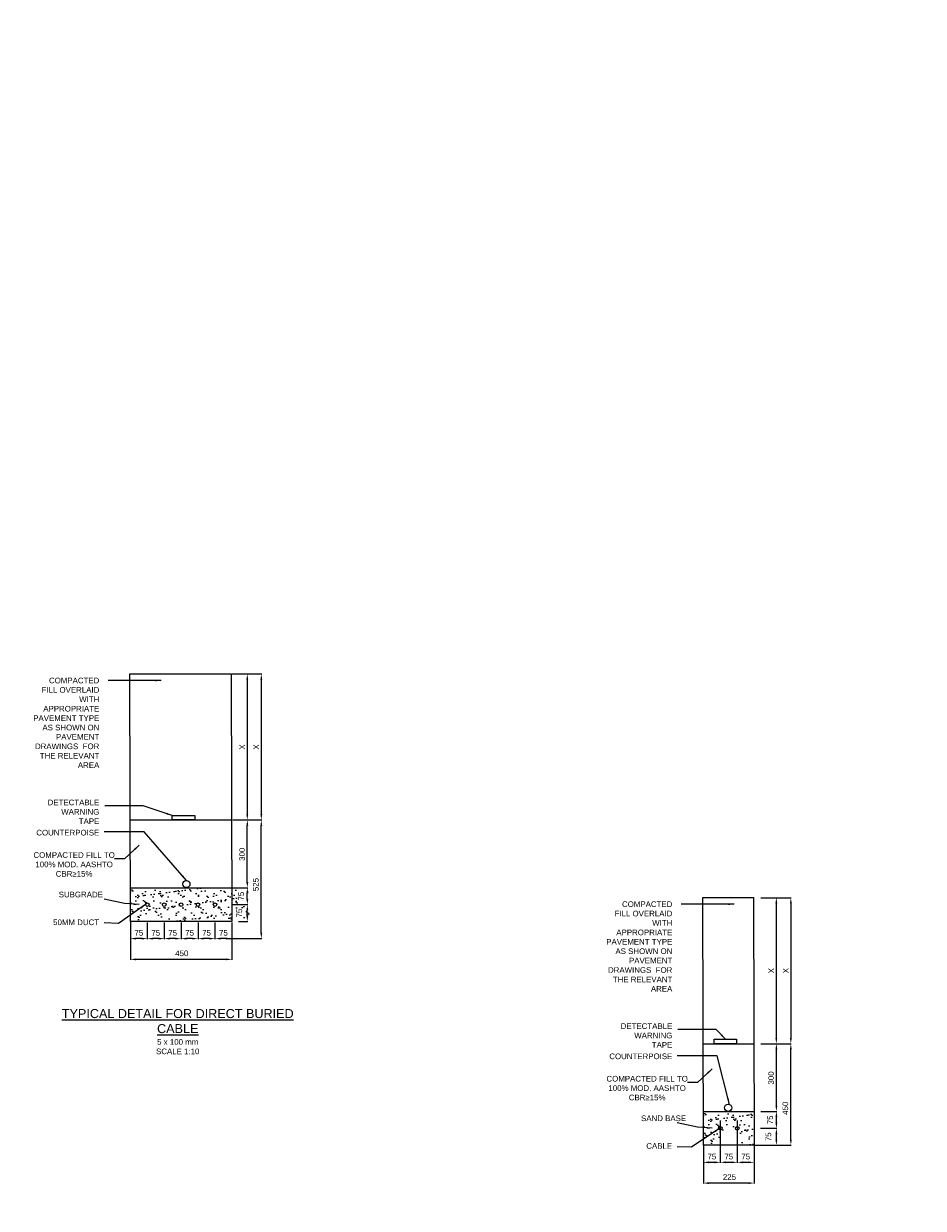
# Model space of a CAD drawing. Header units: metres. Extents: x -4024927 to 10167049, y -539908 to 13839353.
# Tile 45 of 211: x 1380750 to 1384738, y -171776 to -166527. Entities that reach past the tile are written whole.
import ezdxf

# ---------------------------------------------------------------- set-up
doc = ezdxf.new("R2010")
doc.units = ezdxf.units.M
doc.linetypes.add('CONTIUOUS', pattern=[0])
for name, color, linetype in [('B-3-E-AF09$0$e-anno-daro', 40, 'Continuous'), ('B-3-E-AF09$0$E-ANNO-T080', 2, 'Continuous'), ('B-3-E-AF09$0$e-anno-t175', 214, 'Continuous'), ('B-3-E-AF09$0$E-DETL-DIM', 1, 'Continuous'), ('B-3-E-AF09$0$E-DETL-PATT', 10, 'Continuous'), ('B-3-E-AF09$0$EL2', 2, 'Continuous'), ('B-3-E-AF09$0$EL4', 4, 'Continuous'), ('B-3-E-AF09$0$EL7', 7, 'Continuous'), ('EL-AGLI-EQUP-PAPI-N-RefEdit0', 1, 'CONTIUOUS')]:
    doc.layers.add(name, color=color, linetype=linetype)
doc.styles.add('Arial', font='arial.ttf')
doc.styles.add('B-3-E-AF09$0$E175', font='verdana.ttf', dxfattribs={"height": 400.001})
doc.styles.add('B-3-E-AF09$0$L100', font='arial.ttf')
doc.dimstyles.new('B-3-E-AF09$0$E-DETAIL', dxfattribs={"dimtxt": 200, "dimasz": 175, "dimexe": 0.18, "dimexo": 0.5, "dimgap": 50, "dimtad": 1, "dimdec": 0, "dimlfac": 0.1, "dimzin": 0, "dimdsep": 46, "dimtxsty": 'B-3-E-AF09$0$L100', "dimcen": 0, "dimadec": 0, "dimazin": 0, "dimtfac": 1, "dimtdec": 0, "dimtofl": 0, "dimtmove": 2, "dimatfit": 3, "dimfxl": 1, "dimtolj": 1, "dimtzin": 0, "dimarcsym": 0})

# ---------------------------------------------------------------- blocks, each defined once
blk = doc.blocks.new('*D1380')
at = {"layer": 'B-3-E-AF09$0$E-DETL-DIM', "color": 2, "linetype": 'Continuous', "lineweight": -2, "transparency": 16777216}
for p, q in [((1384017.7, -171046.7), (1384088.3, -171046.7)), ((1384086.5, -171321.7), (1384086.5, -171071.7)), ((1384017.7, -171346.7), (1384088.3, -171346.7))]:
    blk.add_line(p, q, dxfattribs=at)
at = {"layer": 'B-3-E-AF09$0$E-DETL-DIM', "color": 2, "linetype": 'Continuous', "transparency": 16777216}
for points in [[(1384082.4, -171071.7), (1384090.7, -171071.7), (1384086.5, -171046.7)], [(1384082.4, -171321.7), (1384090.7, -171321.7), (1384086.5, -171346.7)]]:
    blk.add_solid(points, dxfattribs=at)
at = {"layer": 'Defpoints', "color": 0, "linetype": 'Continuous', "transparency": 16777216}
for p in [(1384012.7, -171046.7, 132.2), (1384086.5, -171046.7), (1384012.7, -171346.7, 132.2)]:
    blk.add_point(p, dxfattribs=at)
at = {"layer": 'B-3-E-AF09$0$E-DETL-DIM', "color": 2, "linetype": 'Continuous', "transparency": 16777216, "insert": (1384063.2, -171198.7), "char_height": 25, "attachment_point": 5, "rotation": 90, "style": 'Arial'}
blk.add_mtext('\\A1;300', dxfattribs=at)
blk = doc.blocks.new('*D1381')
at = {"layer": 'B-3-E-AF09$0$E-DETL-DIM', "color": 2, "linetype": 'Continuous', "lineweight": -2, "transparency": 16777216}
for p, q in [((1383838, -171387.5), (1383838, -171574.3)), ((1383763, -171496.7), (1383763, -171574.3)), ((1383813, -171572.5), (1383788, -171572.5))]:
    blk.add_line(p, q, dxfattribs=at)
at = {"layer": 'B-3-E-AF09$0$E-DETL-DIM', "color": 2, "linetype": 'Continuous', "transparency": 16777216}
for points in [[(1383788, -171568.3), (1383788, -171576.6), (1383763, -171572.5)], [(1383813, -171568.3), (1383813, -171576.6), (1383838, -171572.5)]]:
    blk.add_solid(points, dxfattribs=at)
at = {"layer": 'Defpoints', "color": 0, "linetype": 'Continuous', "transparency": 16777216}
for p in [(1383838, -171382.5), (1383763, -171491.7, 132.2), (1383763, -171572.5)]:
    blk.add_point(p, dxfattribs=at)
at = {"layer": 'B-3-E-AF09$0$E-DETL-DIM', "color": 2, "linetype": 'Continuous', "transparency": 16777216, "insert": (1383800.5, -171547.2), "char_height": 25, "attachment_point": 5, "style": 'Arial'}
blk.add_mtext('\\A1;75', dxfattribs=at)
blk = doc.blocks.new('*D1382')
at = {"layer": 'B-3-E-AF09$0$E-DETL-DIM', "color": 2, "linetype": 'Continuous', "lineweight": -2, "transparency": 16777216}
for p, q in [((1384017.7, -171346.7), (1384088.3, -171346.7)), ((1384086.5, -171396.7), (1384086.5, -171371.7)), ((1384016.8, -171421.7), (1384088.3, -171421.7))]:
    blk.add_line(p, q, dxfattribs=at)
at = {"layer": 'B-3-E-AF09$0$E-DETL-DIM', "color": 2, "linetype": 'Continuous', "transparency": 16777216}
for points in [[(1384082.4, -171371.7), (1384090.7, -171371.7), (1384086.5, -171346.7)], [(1384082.4, -171396.7), (1384090.7, -171396.7), (1384086.5, -171421.7)]]:
    blk.add_solid(points, dxfattribs=at)
at = {"layer": 'Defpoints', "color": 0, "linetype": 'Continuous', "transparency": 16777216}
for p in [(1384012.7, -171346.7), (1384086.5, -171346.7), (1384011.8, -171421.7)]:
    blk.add_point(p, dxfattribs=at)
at = {"layer": 'B-3-E-AF09$0$E-DETL-DIM', "color": 2, "linetype": 'Continuous', "transparency": 16777216, "insert": (1384059.2, -171384.2), "char_height": 25, "attachment_point": 5, "rotation": 90, "style": 'Arial'}
blk.add_mtext('\\A1;75', dxfattribs=at)
blk = doc.blocks.new('*D1383')
at = {"layer": 'B-3-E-AF09$0$E-DETL-DIM', "color": 2, "linetype": 'Continuous', "lineweight": -2, "transparency": 16777216}
for p, q in [((1384088.7, -170399.7), (1384152.5, -170399.7)), ((1384150.7, -170424.7), (1384150.7, -171021.7)), ((1384081.7, -171046.7), (1384152.5, -171046.7))]:
    blk.add_line(p, q, dxfattribs=at)
at = {"layer": 'B-3-E-AF09$0$E-DETL-DIM', "color": 2, "linetype": 'Continuous', "transparency": 16777216}
for points in [[(1384146.6, -170424.7), (1384154.9, -170424.7), (1384150.7, -170399.7)], [(1384146.6, -171021.7), (1384154.9, -171021.7), (1384150.7, -171046.7)]]:
    blk.add_solid(points, dxfattribs=at)
at = {"layer": 'Defpoints', "color": 0, "linetype": 'Continuous', "transparency": 16777216}
for p in [(1384083.7, -170399.7), (1384076.7, -171046.7), (1384150.7, -171046.7)]:
    blk.add_point(p, dxfattribs=at)
at = {"layer": 'B-3-E-AF09$0$E-DETL-DIM', "color": 2, "linetype": 'Continuous', "transparency": 16777216, "insert": (1384128.2, -170723.2), "char_height": 25, "attachment_point": 5, "rotation": 90, "style": 'Arial'}
blk.add_mtext('\\A1;X', dxfattribs=at)
blk = doc.blocks.new('*D1384')
at = {"layer": 'B-3-E-AF09$0$E-DETL-DIM', "color": 2, "linetype": 'Continuous', "lineweight": -2, "transparency": 16777216}
for p, q in [((1384017.7, -170399.7), (1384088.1, -170399.7)), ((1384086.3, -170424.7), (1384086.3, -171021.7)), ((1384017.7, -171046.7), (1384088.1, -171046.7))]:
    blk.add_line(p, q, dxfattribs=at)
at = {"layer": 'B-3-E-AF09$0$E-DETL-DIM', "color": 2, "linetype": 'Continuous', "transparency": 16777216}
for points in [[(1384082.1, -170424.7), (1384090.4, -170424.7), (1384086.3, -170399.7)], [(1384082.1, -171021.7), (1384090.4, -171021.7), (1384086.3, -171046.7)]]:
    blk.add_solid(points, dxfattribs=at)
at = {"layer": 'Defpoints', "color": 0, "linetype": 'Continuous', "transparency": 16777216}
for p in [(1384012.7, -170399.7, 97.2), (1384012.7, -171046.7), (1384086.3, -171046.7)]:
    blk.add_point(p, dxfattribs=at)
at = {"layer": 'B-3-E-AF09$0$E-DETL-DIM', "color": 2, "linetype": 'Continuous', "transparency": 16777216, "insert": (1384063.8, -170723.2), "char_height": 25, "attachment_point": 5, "rotation": 90, "style": 'Arial'}
blk.add_mtext('\\A1;X', dxfattribs=at)
blk = doc.blocks.new('*D1385')
at = {"layer": 'B-3-E-AF09$0$E-DETL-DIM', "color": 2, "linetype": 'Continuous', "lineweight": -2, "transparency": 16777216}
for p, q in [((1384017.7, -171046.7), (1384152.5, -171046.7)), ((1384150.7, -171471.7), (1384150.7, -171071.7)), ((1383995.5, -171496.7), (1384152.5, -171496.7))]:
    blk.add_line(p, q, dxfattribs=at)
at = {"layer": 'B-3-E-AF09$0$E-DETL-DIM', "color": 2, "linetype": 'Continuous', "transparency": 16777216}
for points in [[(1384146.6, -171071.7), (1384154.9, -171071.7), (1384150.7, -171046.7)], [(1384146.6, -171471.7), (1384154.9, -171471.7), (1384150.7, -171496.7)]]:
    blk.add_solid(points, dxfattribs=at)
at = {"layer": 'Defpoints', "color": 0, "linetype": 'Continuous', "transparency": 16777216}
for p in [(1384012.7, -171046.7), (1384150.7, -171046.7), (1383990.5, -171496.7)]:
    blk.add_point(p, dxfattribs=at)
at = {"layer": 'B-3-E-AF09$0$E-DETL-DIM', "color": 2, "linetype": 'Continuous', "transparency": 16777216, "insert": (1384126.4, -171332.9), "char_height": 25, "attachment_point": 5, "rotation": 90, "style": 'Arial'}
blk.add_mtext('\\A1;450', dxfattribs=at)
blk = doc.blocks.new('*D1386')
at = {"layer": 'B-3-E-AF09$0$E-DETL-DIM', "color": 2, "linetype": 'Continuous', "lineweight": -2, "transparency": 16777216}
for p, q in [((1383763, -171496.7), (1383763, -171666.3)), ((1383988, -171496.7), (1383988, -171666.3)), ((1383963, -171664.5), (1383788, -171664.5))]:
    blk.add_line(p, q, dxfattribs=at)
at = {"layer": 'B-3-E-AF09$0$E-DETL-DIM', "color": 2, "linetype": 'Continuous', "transparency": 16777216}
for points in [[(1383788, -171660.3), (1383788, -171668.7), (1383763, -171664.5)], [(1383963, -171660.3), (1383963, -171668.7), (1383988, -171664.5)]]:
    blk.add_solid(points, dxfattribs=at)
at = {"layer": 'Defpoints', "color": 0, "linetype": 'Continuous', "transparency": 16777216}
for p in [(1383763, -171491.7, 264.4), (1383988, -171491.7, 132.2), (1383763, -171664.5)]:
    blk.add_point(p, dxfattribs=at)
at = {"layer": 'B-3-E-AF09$0$E-DETL-DIM', "color": 2, "linetype": 'Continuous', "transparency": 16777216, "insert": (1383878.4, -171637.8), "char_height": 25, "attachment_point": 5, "style": 'Arial'}
blk.add_mtext('\\A1;225', dxfattribs=at)
blk = doc.blocks.new('*D1387')
at = {"layer": 'B-3-E-AF09$0$E-DETL-DIM', "color": 2, "linetype": 'Continuous', "lineweight": -2, "transparency": 16777216}
for p, q in [((1383913, -171387.5), (1383913, -171574.3)), ((1383838, -171496.7), (1383838, -171574.3)), ((1383888, -171572.5), (1383863, -171572.5))]:
    blk.add_line(p, q, dxfattribs=at)
at = {"layer": 'B-3-E-AF09$0$E-DETL-DIM', "color": 2, "linetype": 'Continuous', "transparency": 16777216}
for points in [[(1383863, -171568.3), (1383863, -171576.6), (1383838, -171572.5)], [(1383888, -171568.3), (1383888, -171576.6), (1383913, -171572.5)]]:
    blk.add_solid(points, dxfattribs=at)
at = {"layer": 'Defpoints', "color": 0, "linetype": 'Continuous', "transparency": 16777216}
for p in [(1383913, -171382.5), (1383838, -171491.7, 132.2), (1383838, -171572.5)]:
    blk.add_point(p, dxfattribs=at)
at = {"layer": 'B-3-E-AF09$0$E-DETL-DIM', "color": 2, "linetype": 'Continuous', "transparency": 16777216, "insert": (1383875.5, -171547.2), "char_height": 25, "attachment_point": 5, "style": 'Arial'}
blk.add_mtext('\\A1;75', dxfattribs=at)
blk = doc.blocks.new('*D1388')
at = {"layer": 'B-3-E-AF09$0$E-DETL-DIM', "color": 2, "linetype": 'Continuous', "lineweight": -2, "transparency": 16777216}
for p, q in [((1383913, -171496.7), (1383913, -171574.3)), ((1383988, -171496.7), (1383988, -171574.3)), ((1383963, -171572.5), (1383938, -171572.5))]:
    blk.add_line(p, q, dxfattribs=at)
at = {"layer": 'B-3-E-AF09$0$E-DETL-DIM', "color": 2, "linetype": 'Continuous', "transparency": 16777216}
for points in [[(1383938, -171568.3), (1383938, -171576.6), (1383913, -171572.5)], [(1383963, -171568.3), (1383963, -171576.6), (1383988, -171572.5)]]:
    blk.add_solid(points, dxfattribs=at)
at = {"layer": 'Defpoints', "color": 0, "linetype": 'Continuous', "transparency": 16777216}
for p in [(1383913, -171491.7, 132.2), (1383988, -171491.7), (1383913, -171572.5)]:
    blk.add_point(p, dxfattribs=at)
at = {"layer": 'B-3-E-AF09$0$E-DETL-DIM', "color": 2, "linetype": 'Continuous', "transparency": 16777216, "insert": (1383950.5, -171547.2), "char_height": 25, "attachment_point": 5, "style": 'Arial'}
blk.add_mtext('\\A1;75', dxfattribs=at)
blk = doc.blocks.new('*D1389')
at = {"layer": 'B-3-E-AF09$0$E-DETL-DIM', "color": 2, "linetype": 'Continuous', "lineweight": -2, "transparency": 16777216}
for p, q in [((1384017.7, -171346.7), (1384088.3, -171346.7)), ((1384086.5, -171396.7), (1384086.5, -171371.7)), ((1384016.8, -171421.7), (1384088.3, -171421.7))]:
    blk.add_line(p, q, dxfattribs=at)
at = {"layer": 'B-3-E-AF09$0$E-DETL-DIM', "color": 2, "linetype": 'Continuous', "transparency": 16777216}
for points in [[(1384082.4, -171371.7), (1384090.7, -171371.7), (1384086.5, -171346.7)], [(1384082.4, -171396.7), (1384090.7, -171396.7), (1384086.5, -171421.7)]]:
    blk.add_solid(points, dxfattribs=at)
at = {"layer": 'Defpoints', "color": 0, "linetype": 'Continuous', "transparency": 16777216}
for p in [(1384012.7, -171346.7), (1384086.5, -171346.7), (1384011.8, -171421.7)]:
    blk.add_point(p, dxfattribs=at)
at = {"layer": 'B-3-E-AF09$0$E-DETL-DIM', "color": 2, "linetype": 'Continuous', "transparency": 16777216, "insert": (1384059.2, -171384.2), "char_height": 25, "attachment_point": 5, "rotation": 90, "style": 'Arial'}
blk.add_mtext('\\A1;75', dxfattribs=at)
blk = doc.blocks.new('*D1390')
at = {"layer": 'B-3-E-AF09$0$E-DETL-DIM', "color": 2, "linetype": 'Continuous', "lineweight": -2, "transparency": 16777216}
for p, q in [((1384018.6, -171421.7), (1384088.3, -171421.7)), ((1384086.5, -171471.7), (1384086.5, -171446.7)), ((1383990.5, -171496.7), (1384088.3, -171496.7))]:
    blk.add_line(p, q, dxfattribs=at)
at = {"layer": 'B-3-E-AF09$0$E-DETL-DIM', "color": 2, "linetype": 'Continuous', "transparency": 16777216}
for points in [[(1384082.4, -171446.7), (1384090.7, -171446.7), (1384086.5, -171421.7)], [(1384082.4, -171471.7), (1384090.7, -171471.7), (1384086.5, -171496.7)]]:
    blk.add_solid(points, dxfattribs=at)
at = {"layer": 'Defpoints', "color": 0, "linetype": 'Continuous', "transparency": 16777216}
for p in [(1384013.6, -171421.7), (1384086.5, -171421.7), (1383985.5, -171496.7, 132.2)]:
    blk.add_point(p, dxfattribs=at)
at = {"layer": 'B-3-E-AF09$0$E-DETL-DIM', "color": 2, "linetype": 'Continuous', "transparency": 16777216, "insert": (1384051.2, -171459.2), "char_height": 25, "attachment_point": 5, "rotation": 90, "style": 'Arial'}
blk.add_mtext('\\A1;75', dxfattribs=at)
blk = doc.blocks.new('*D1430')
at = {"layer": 'B-3-E-AF09$0$E-DETL-DIM', "color": 2, "linetype": 'Continuous', "lineweight": -2, "transparency": 16777216}
for p, q in [((1381676.6, -170055.5), (1381742.9, -170055.5)), ((1381741.1, -170330.5), (1381741.1, -170080.5)), ((1381677.3, -170355.5), (1381742.9, -170355.5))]:
    blk.add_line(p, q, dxfattribs=at)
at = {"layer": 'B-3-E-AF09$0$E-DETL-DIM', "color": 2, "linetype": 'Continuous', "transparency": 16777216}
for points in [[(1381736.9, -170080.5), (1381745.3, -170080.5), (1381741.1, -170055.5)], [(1381736.9, -170330.5), (1381745.3, -170330.5), (1381741.1, -170355.5)]]:
    blk.add_solid(points, dxfattribs=at)
at = {"layer": 'Defpoints', "color": 0, "linetype": 'Continuous', "transparency": 16777216}
for p in [(1381671.6, -170055.5), (1381741.1, -170055.5), (1381672.3, -170355.5)]:
    blk.add_point(p, dxfattribs=at)
at = {"layer": 'B-3-E-AF09$0$E-DETL-DIM', "color": 2, "linetype": 'Continuous', "transparency": 16777216, "insert": (1381717.8, -170207.5), "char_height": 25, "attachment_point": 5, "rotation": 90, "style": 'Arial'}
blk.add_mtext('\\A1;300', dxfattribs=at)
blk = doc.blocks.new('*D1431')
at = {"layer": 'B-3-E-AF09$0$E-DETL-DIM', "color": 2, "linetype": 'Continuous', "lineweight": -2, "transparency": 16777216}
for p, q in [((1381222.6, -170510.3), (1381222.6, -170582.9)), ((1381297.6, -170510.3), (1381297.6, -170582.9)), ((1381272.6, -170581.1), (1381247.6, -170581.1))]:
    blk.add_line(p, q, dxfattribs=at)
at = {"layer": 'B-3-E-AF09$0$E-DETL-DIM', "color": 2, "linetype": 'Continuous', "transparency": 16777216}
for points in [[(1381247.6, -170576.9), (1381247.6, -170585.3), (1381222.6, -170581.1)], [(1381272.6, -170576.9), (1381272.6, -170585.3), (1381297.6, -170581.1)]]:
    blk.add_solid(points, dxfattribs=at)
at = {"layer": 'Defpoints', "color": 0, "linetype": 'Continuous', "transparency": 16777216}
for p in [(1381222.6, -170505.3), (1381297.6, -170505.3, -132.2), (1381222.6, -170581.1)]:
    blk.add_point(p, dxfattribs=at)
at = {"layer": 'B-3-E-AF09$0$E-DETL-DIM', "color": 2, "linetype": 'Continuous', "transparency": 16777216, "insert": (1381260.2, -170555.8), "char_height": 25, "attachment_point": 5, "style": 'Arial'}
blk.add_mtext('\\A1;75', dxfattribs=at)
blk = doc.blocks.new('*D1432')
at = {"layer": 'B-3-E-AF09$0$E-DETL-DIM', "color": 2, "linetype": 'Continuous', "lineweight": -2, "transparency": 16777216}
for p, q in [((1381677.3, -170355.5), (1381742.9, -170355.5)), ((1381741.1, -170405.5), (1381741.1, -170380.5)), ((1381677.4, -170430.5), (1381742.9, -170430.5))]:
    blk.add_line(p, q, dxfattribs=at)
at = {"layer": 'B-3-E-AF09$0$E-DETL-DIM', "color": 2, "linetype": 'Continuous', "transparency": 16777216}
for points in [[(1381737, -170380.5), (1381745.3, -170380.5), (1381741.1, -170355.5)], [(1381737, -170405.5), (1381745.3, -170405.5), (1381741.1, -170430.5)]]:
    blk.add_solid(points, dxfattribs=at)
at = {"layer": 'Defpoints', "color": 0, "linetype": 'Continuous', "transparency": 16777216}
for p in [(1381672.3, -170355.5), (1381741.1, -170355.5), (1381672.4, -170430.5)]:
    blk.add_point(p, dxfattribs=at)
at = {"layer": 'B-3-E-AF09$0$E-DETL-DIM', "color": 2, "linetype": 'Continuous', "transparency": 16777216, "insert": (1381713.8, -170393), "char_height": 25, "attachment_point": 5, "rotation": 90, "style": 'Arial'}
blk.add_mtext('\\A1;75', dxfattribs=at)
blk = doc.blocks.new('*D1433')
at = {"layer": 'B-3-E-AF09$0$E-DETL-DIM', "color": 2, "linetype": 'Continuous', "lineweight": -2, "transparency": 16777216}
for p, q in [((1381741.1, -169408.5), (1381804.9, -169408.5)), ((1381803.1, -169433.5), (1381803.1, -170030.5)), ((1381734.1, -170055.5), (1381804.9, -170055.5))]:
    blk.add_line(p, q, dxfattribs=at)
at = {"layer": 'B-3-E-AF09$0$E-DETL-DIM', "color": 2, "linetype": 'Continuous', "transparency": 16777216}
for points in [[(1381799, -169433.5), (1381807.3, -169433.5), (1381803.1, -169408.5)], [(1381799, -170030.5), (1381807.3, -170030.5), (1381803.1, -170055.5)]]:
    blk.add_solid(points, dxfattribs=at)
at = {"layer": 'Defpoints', "color": 0, "linetype": 'Continuous', "transparency": 16777216}
for p in [(1381736.1, -169408.5), (1381729.1, -170055.5), (1381803.1, -170055.5)]:
    blk.add_point(p, dxfattribs=at)
at = {"layer": 'B-3-E-AF09$0$E-DETL-DIM', "color": 2, "linetype": 'Continuous', "transparency": 16777216, "insert": (1381780.6, -169732), "char_height": 25, "attachment_point": 5, "rotation": 90, "style": 'Arial'}
blk.add_mtext('\\A1;X', dxfattribs=at)
blk = doc.blocks.new('*D1434')
at = {"layer": 'B-3-E-AF09$0$E-DETL-DIM', "color": 2, "linetype": 'Continuous', "lineweight": -2, "transparency": 16777216}
for p, q in [((1381672.3, -169408.5), (1381742.6, -169408.5)), ((1381740.8, -169433.5), (1381740.8, -170030.5)), ((1381676.6, -170055.5), (1381742.6, -170055.5))]:
    blk.add_line(p, q, dxfattribs=at)
at = {"layer": 'B-3-E-AF09$0$E-DETL-DIM', "color": 2, "linetype": 'Continuous', "transparency": 16777216}
for points in [[(1381736.7, -169433.5), (1381745, -169433.5), (1381740.8, -169408.5)], [(1381736.7, -170030.5), (1381745, -170030.5), (1381740.8, -170055.5)]]:
    blk.add_solid(points, dxfattribs=at)
at = {"layer": 'Defpoints', "color": 0, "linetype": 'Continuous', "transparency": 16777216}
for p in [(1381667.3, -169408.5, 97.2), (1381671.6, -170055.5), (1381740.8, -170055.5)]:
    blk.add_point(p, dxfattribs=at)
at = {"layer": 'B-3-E-AF09$0$E-DETL-DIM', "color": 2, "linetype": 'Continuous', "transparency": 16777216, "insert": (1381718.3, -169732), "char_height": 25, "attachment_point": 5, "rotation": 90, "style": 'Arial'}
blk.add_mtext('\\A1;X', dxfattribs=at)
blk = doc.blocks.new('*D1435')
at = {"layer": 'B-3-E-AF09$0$E-DETL-DIM', "color": 2, "linetype": 'Continuous', "lineweight": -2, "transparency": 16777216}
for p, q in [((1381676.6, -170055.5), (1381804.9, -170055.5)), ((1381803.1, -170555.5), (1381803.1, -170080.5)), ((1381645.4, -170580.5), (1381804.9, -170580.5))]:
    blk.add_line(p, q, dxfattribs=at)
at = {"layer": 'B-3-E-AF09$0$E-DETL-DIM', "color": 2, "linetype": 'Continuous', "transparency": 16777216}
for points in [[(1381799, -170080.5), (1381807.3, -170080.5), (1381803.1, -170055.5)], [(1381799, -170555.5), (1381807.3, -170555.5), (1381803.1, -170580.5)]]:
    blk.add_solid(points, dxfattribs=at)
at = {"layer": 'Defpoints', "color": 0, "linetype": 'Continuous', "transparency": 16777216}
for p in [(1381671.6, -170055.5), (1381803.1, -170055.5), (1381640.4, -170580.5, 132.2)]:
    blk.add_point(p, dxfattribs=at)
at = {"layer": 'B-3-E-AF09$0$E-DETL-DIM', "color": 2, "linetype": 'Continuous', "transparency": 16777216, "insert": (1381778.8, -170341.7), "char_height": 25, "attachment_point": 5, "rotation": 90, "style": 'Arial'}
blk.add_mtext('\\A1;525', dxfattribs=at)
blk = doc.blocks.new('*D1436')
at = {"layer": 'B-3-E-AF09$0$E-DETL-DIM', "color": 2, "linetype": 'Continuous', "lineweight": -2, "transparency": 16777216}
for p, q in [((1381222.6, -170505.3), (1381222.6, -170675)), ((1381672.6, -170510.3), (1381672.6, -170675)), ((1381647.6, -170673.2), (1381247.6, -170673.2))]:
    blk.add_line(p, q, dxfattribs=at)
at = {"layer": 'B-3-E-AF09$0$E-DETL-DIM', "color": 2, "linetype": 'Continuous', "transparency": 16777216}
for points in [[(1381247.6, -170669), (1381247.6, -170677.3), (1381222.6, -170673.2)], [(1381647.6, -170669), (1381647.6, -170677.3), (1381672.6, -170673.2)]]:
    blk.add_solid(points, dxfattribs=at)
at = {"layer": 'Defpoints', "color": 0, "linetype": 'Continuous', "transparency": 16777216}
for p in [(1381222.6, -170500.3, 264.4), (1381672.6, -170505.3), (1381222.6, -170673.2)]:
    blk.add_point(p, dxfattribs=at)
at = {"layer": 'B-3-E-AF09$0$E-DETL-DIM', "color": 2, "linetype": 'Continuous', "transparency": 16777216, "insert": (1381450.5, -170646.5), "char_height": 25, "attachment_point": 5, "style": 'Arial'}
blk.add_mtext('\\A1;450', dxfattribs=at)
blk = doc.blocks.new('*D1437')
at = {"layer": 'B-3-E-AF09$0$E-DETL-DIM', "color": 2, "linetype": 'Continuous', "lineweight": -2, "transparency": 16777216}
for p, q in [((1381297.6, -170510.3), (1381297.6, -170582.9)), ((1381372.6, -170510.3), (1381372.6, -170582.9)), ((1381347.6, -170581.1), (1381322.6, -170581.1))]:
    blk.add_line(p, q, dxfattribs=at)
at = {"layer": 'B-3-E-AF09$0$E-DETL-DIM', "color": 2, "linetype": 'Continuous', "transparency": 16777216}
for points in [[(1381322.6, -170576.9), (1381322.6, -170585.3), (1381297.6, -170581.1)], [(1381347.6, -170576.9), (1381347.6, -170585.3), (1381372.6, -170581.1)]]:
    blk.add_solid(points, dxfattribs=at)
at = {"layer": 'Defpoints', "color": 0, "linetype": 'Continuous', "transparency": 16777216}
for p in [(1381297.6, -170505.3), (1381372.6, -170505.3, 0), (1381297.6, -170581.1)]:
    blk.add_point(p, dxfattribs=at)
at = {"layer": 'B-3-E-AF09$0$E-DETL-DIM', "color": 2, "linetype": 'Continuous', "transparency": 16777216, "insert": (1381335.2, -170555.8), "char_height": 25, "attachment_point": 5, "style": 'Arial'}
blk.add_mtext('\\A1;75', dxfattribs=at)
blk = doc.blocks.new('*D1438')
at = {"layer": 'B-3-E-AF09$0$E-DETL-DIM', "color": 2, "linetype": 'Continuous', "lineweight": -2, "transparency": 16777216}
for p, q in [((1381372.6, -170510.3), (1381372.6, -170582.9)), ((1381447.6, -170510.3), (1381447.6, -170582.9)), ((1381422.6, -170581.1), (1381397.6, -170581.1))]:
    blk.add_line(p, q, dxfattribs=at)
at = {"layer": 'B-3-E-AF09$0$E-DETL-DIM', "color": 2, "linetype": 'Continuous', "transparency": 16777216}
for points in [[(1381397.6, -170576.9), (1381397.6, -170585.3), (1381372.6, -170581.1)], [(1381422.6, -170576.9), (1381422.6, -170585.3), (1381447.6, -170581.1)]]:
    blk.add_solid(points, dxfattribs=at)
at = {"layer": 'Defpoints', "color": 0, "linetype": 'Continuous', "transparency": 16777216}
for p in [(1381372.6, -170505.3), (1381447.6, -170505.3, -132.2), (1381372.6, -170581.1)]:
    blk.add_point(p, dxfattribs=at)
at = {"layer": 'B-3-E-AF09$0$E-DETL-DIM', "color": 2, "linetype": 'Continuous', "transparency": 16777216, "insert": (1381410.2, -170555.8), "char_height": 25, "attachment_point": 5, "style": 'Arial'}
blk.add_mtext('\\A1;75', dxfattribs=at)
blk = doc.blocks.new('*D1439')
at = {"layer": 'B-3-E-AF09$0$E-DETL-DIM', "color": 2, "linetype": 'Continuous', "lineweight": -2, "transparency": 16777216}
for p, q in [((1381677.3, -170355.5), (1381742.9, -170355.5)), ((1381741.1, -170405.5), (1381741.1, -170380.5)), ((1381677.4, -170430.5), (1381742.9, -170430.5))]:
    blk.add_line(p, q, dxfattribs=at)
at = {"layer": 'B-3-E-AF09$0$E-DETL-DIM', "color": 2, "linetype": 'Continuous', "transparency": 16777216}
for points in [[(1381737, -170380.5), (1381745.3, -170380.5), (1381741.1, -170355.5)], [(1381737, -170405.5), (1381745.3, -170405.5), (1381741.1, -170430.5)]]:
    blk.add_solid(points, dxfattribs=at)
at = {"layer": 'Defpoints', "color": 0, "linetype": 'Continuous', "transparency": 16777216}
for p in [(1381672.3, -170355.5), (1381741.1, -170355.5), (1381672.4, -170430.5)]:
    blk.add_point(p, dxfattribs=at)
at = {"layer": 'B-3-E-AF09$0$E-DETL-DIM', "color": 2, "linetype": 'Continuous', "transparency": 16777216, "insert": (1381713.8, -170393), "char_height": 25, "attachment_point": 5, "rotation": 90, "style": 'Arial'}
blk.add_mtext('\\A1;75', dxfattribs=at)
blk = doc.blocks.new('*D1440')
at = {"layer": 'B-3-E-AF09$0$E-DETL-DIM', "color": 2, "linetype": 'Continuous', "lineweight": -2, "transparency": 16777216}
for p, q in [((1381677.4, -170430.5), (1381742.9, -170430.5)), ((1381741.1, -170480.5), (1381741.1, -170455.5)), ((1381701.5, -170505.5), (1381742.9, -170505.5))]:
    blk.add_line(p, q, dxfattribs=at)
at = {"layer": 'B-3-E-AF09$0$E-DETL-DIM', "color": 2, "linetype": 'Continuous', "transparency": 16777216}
for points in [[(1381737, -170455.5), (1381745.3, -170455.5), (1381741.1, -170430.5)], [(1381737, -170480.5), (1381745.3, -170480.5), (1381741.1, -170505.5)]]:
    blk.add_solid(points, dxfattribs=at)
at = {"layer": 'Defpoints', "color": 0, "linetype": 'Continuous', "transparency": 16777216}
for p in [(1381672.4, -170430.5), (1381741.1, -170430.5), (1381696.5, -170505.5)]:
    blk.add_point(p, dxfattribs=at)
at = {"layer": 'B-3-E-AF09$0$E-DETL-DIM', "color": 2, "linetype": 'Continuous', "transparency": 16777216, "insert": (1381705.8, -170468), "char_height": 25, "attachment_point": 5, "rotation": 90, "style": 'Arial'}
blk.add_mtext('\\A1;75', dxfattribs=at)
blk = doc.blocks.new('*D1441')
at = {"layer": 'B-3-E-AF09$0$E-DETL-DIM', "color": 2, "linetype": 'Continuous', "lineweight": -2, "transparency": 16777216}
for p, q in [((1381447.6, -170510.3), (1381447.6, -170582.9)), ((1381522.6, -170510.3), (1381522.6, -170582.9)), ((1381497.6, -170581.1), (1381472.6, -170581.1))]:
    blk.add_line(p, q, dxfattribs=at)
at = {"layer": 'B-3-E-AF09$0$E-DETL-DIM', "color": 2, "linetype": 'Continuous', "transparency": 16777216}
for points in [[(1381472.6, -170576.9), (1381472.6, -170585.3), (1381447.6, -170581.1)], [(1381497.6, -170576.9), (1381497.6, -170585.3), (1381522.6, -170581.1)]]:
    blk.add_solid(points, dxfattribs=at)
at = {"layer": 'Defpoints', "color": 0, "linetype": 'Continuous', "transparency": 16777216}
for p in [(1381447.6, -170505.3), (1381522.6, -170505.3, -132.2), (1381447.6, -170581.1)]:
    blk.add_point(p, dxfattribs=at)
at = {"layer": 'B-3-E-AF09$0$E-DETL-DIM', "color": 2, "linetype": 'Continuous', "transparency": 16777216, "insert": (1381485.2, -170555.8), "char_height": 25, "attachment_point": 5, "style": 'Arial'}
blk.add_mtext('\\A1;75', dxfattribs=at)
blk = doc.blocks.new('*D1442')
at = {"layer": 'B-3-E-AF09$0$E-DETL-DIM', "color": 2, "linetype": 'Continuous', "lineweight": -2, "transparency": 16777216}
for p, q in [((1381522.6, -170510.3), (1381522.6, -170582.9)), ((1381597.6, -170510.3), (1381597.6, -170582.9)), ((1381572.6, -170581.1), (1381547.6, -170581.1))]:
    blk.add_line(p, q, dxfattribs=at)
at = {"layer": 'B-3-E-AF09$0$E-DETL-DIM', "color": 2, "linetype": 'Continuous', "transparency": 16777216}
for points in [[(1381547.6, -170576.9), (1381547.6, -170585.3), (1381522.6, -170581.1)], [(1381572.6, -170576.9), (1381572.6, -170585.3), (1381597.6, -170581.1)]]:
    blk.add_solid(points, dxfattribs=at)
at = {"layer": 'Defpoints', "color": 0, "linetype": 'Continuous', "transparency": 16777216}
for p in [(1381522.6, -170505.3), (1381597.6, -170505.3, -132.2), (1381522.6, -170581.1)]:
    blk.add_point(p, dxfattribs=at)
at = {"layer": 'B-3-E-AF09$0$E-DETL-DIM', "color": 2, "linetype": 'Continuous', "transparency": 16777216, "insert": (1381560.2, -170555.8), "char_height": 25, "attachment_point": 5, "style": 'Arial'}
blk.add_mtext('\\A1;75', dxfattribs=at)
blk = doc.blocks.new('*D1443')
at = {"layer": 'B-3-E-AF09$0$E-DETL-DIM', "color": 2, "linetype": 'Continuous', "lineweight": -2, "transparency": 16777216}
for p, q in [((1381597.6, -170510.3), (1381597.6, -170582.9)), ((1381672.6, -170510.3), (1381672.6, -170582.9)), ((1381647.6, -170581.1), (1381622.6, -170581.1))]:
    blk.add_line(p, q, dxfattribs=at)
at = {"layer": 'B-3-E-AF09$0$E-DETL-DIM', "color": 2, "linetype": 'Continuous', "transparency": 16777216}
for points in [[(1381622.6, -170576.9), (1381622.6, -170585.3), (1381597.6, -170581.1)], [(1381647.6, -170576.9), (1381647.6, -170585.3), (1381672.6, -170581.1)]]:
    blk.add_solid(points, dxfattribs=at)
at = {"layer": 'Defpoints', "color": 0, "linetype": 'Continuous', "transparency": 16777216}
for p in [(1381597.6, -170505.3), (1381672.6, -170505.3, -132.2), (1381597.6, -170581.1)]:
    blk.add_point(p, dxfattribs=at)
at = {"layer": 'B-3-E-AF09$0$E-DETL-DIM', "color": 2, "linetype": 'Continuous', "transparency": 16777216, "insert": (1381635.2, -170555.8), "char_height": 25, "attachment_point": 5, "style": 'Arial'}
blk.add_mtext('\\A1;75', dxfattribs=at)

msp = doc.modelspace()

# ---------------------------------------------------------------- hatches: boundary and pattern name
at = {"layer": 'B-3-E-AF09$0$E-DETL-PATT', "linetype": 'Continuous'}
h = msp.add_hatch(dxfattribs=at)
h.set_pattern_fill('AR-SAND', color=252)
h.set_pattern_definition([(37.5, (-10181.843, -2923.927), (-1.6000313, 48.9413237), [0, -38.608, 0, -43.18, 0, -41.275]), (7.5, (-10181.84, -2923.927), (44.9523283, 71.68251), [0, -20.828, 0, -34.798, 0, -13.335]), (327.5, (-10213.085, -2923.927), (79.099237, 0.1437185), [0, -12.7, 0, -45.72, 0, -59.69]), (317.5, (-10213.085, -2923.93), (76.3556452, 22.2929323), [0, -6.35, 0, -29.972, 0, -34.29])])
edge = h.paths.add_edge_path()
edge.add_arc((1381520.12, -170580.55), 3.48, 0, 360)
edge = h.paths.add_edge_path()
edge.add_arc((1381345.12, -170582.43), 3.43, 0, 360)
h.paths.add_polyline_path([(1381223.87, -170505.48), (1381748.07, -170505.48), (1381746.82, -170355.48), (1381222.28, -170355.48)])
edge = h.paths.add_edge_path(flags=16)
edge.add_line((1381301.82, -170494.53), (1381388.42, -170494.53))
edge.add_arc((1381345.12, -170586.76), 101.89, 64.84995, 115.15005)
h = msp.add_hatch(dxfattribs=at)
h.set_pattern_fill('AR-SAND', color=252)
h.set_pattern_definition([(37.5, (-7641.51, -3915.117), (-1.6000313, 48.9413237), [0, -38.608, 0, -43.18, 0, -41.275]), (7.5, (-7641.51, -3915.12), (44.9523283, 71.68251), [0, -20.828, 0, -34.798, 0, -13.335]), (327.5, (-7672.75, -3915.117), (79.099237, 0.1437185), [0, -12.7, 0, -45.72, 0, -59.69]), (317.5, (-7672.75, -3915.12), (76.3556452, 22.2929323), [0, -6.35, 0, -29.972, 0, -34.29])])
edge = h.paths.add_edge_path(flags=16)
edge.add_arc((1384060.45, -171571.74), 3.48, 0, 360)
edge = h.paths.add_edge_path(flags=16)
edge.add_arc((1383885.45, -171573.62), 3.43, 0, 360)
h.paths.add_polyline_path([(1383762.95, -171496.67), (1383985.45, -171496.67), (1383985.45, -171346.67), (1383762.61, -171346.67)])
edge = h.paths.add_edge_path()
edge.add_line((1383842.15, -171496.67), (1383928.75, -171496.67))
edge.add_arc((1383885.45, -171471.67), 50, 330, 570)

# ---------------------------------------------------------------- linework, layer by layer
at = {"layer": 'B-3-E-AF09$0$EL2', "color": 4, "linetype": 'Continuous'}
for p, q in [((1381220.12, -170055.48, -4420.42), (1381671.59, -170055.47, -4420.42)), ((1381220.12, -170355.48, -4420.42), (1381672.28, -170355.48, -4420.42)), ((1383760.45, -171046.67, -4420.42), (1383985.45, -171046.67, -4420.42)), ((1383760.45, -171346.67, -4420.42), (1383985.45, -171346.67, -4420.42))]:
    msp.add_line(p, q, dxfattribs=at)
at = {"layer": 'B-3-E-AF09$0$EL2', "color": 4, "linetype": 'Continuous', "elevation": -4420.42}
for points in [[(1381220.12, -169408.48), (1381670.12, -169408.48), (1381672.62, -170505.31), (1381222.62, -170505.31)], [(1383760.45, -170399.67), (1383985.45, -170399.67), (1383987.95, -171496.67), (1383762.95, -171496.67)]]:
    msp.add_lwpolyline(points, close=True, dxfattribs=at)
at = {"layer": 'B-3-E-AF09$0$EL4', "linetype": 'Continuous'}
for points, elevation in [([(1381408.31, -170035.36), (1381508.31, -170035.36), (1381508.31, -170055.31), (1381408.31, -170055.31)], -4420.42), ([(1383810.45, -171026.71), (1383910.45, -171026.71), (1383910.45, -171046.67), (1383810.45, -171046.67)], -4288.23)]:
    msp.add_lwpolyline(points, close=True, dxfattribs=dict(at, elevation=elevation))
at = {"layer": 'B-3-E-AF09$0$EL7', "color": 3, "linetype": 'Continuous'}
for centre, radius in [((1381470.81, -170339.31, -4552.6), 16), ((1381297.62, -170430.48, -4420.42), 8), ((1381372.62, -170430.48, -4420.42), 8), ((1381447.62, -170430.48, -4420.42), 8), ((1381522.62, -170430.48, -4420.42), 8), ((1381597.62, -170430.48, -4420.42), 8), ((1383872.95, -171330.67, -4420.42), 16), ((1383837.95, -171421.67, -4420.42), 8), ((1383912.95, -171421.67, -4420.42), 8)]:
    msp.add_circle(centre, radius, dxfattribs=at)
at = {"layer": 'EL-AGLI-EQUP-PAPI-N-RefEdit0'}
msp.add_arc((3071061.1, 6743365.78), 7095987.63, 260.537675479, 260.537675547, dxfattribs=at)

# ---------------------------------------------------------------- texts
at = {"layer": 'B-3-E-AF09$0$E-ANNO-T080', "color": 2, "ltscale": 0.5, "char_height": 25, "style": 'Arial'}
for s, insert, width, attachment_point in [('\\pxqr;{\\fArial|b0|i0|c0|p34;COMPACTED FILL OVERLAID WITH APPROPRIATE PAVEMENT TYPE AS SHOWN ON PAVEMENT DRAWINGS  FOR THE RELEVANT AREA}', (1380790.54, -169424.82, -4420.42), 294.4369, 1), ('\\pxqr;{\\fArial|b0|i0|c0|p34;DETECTABLE WARNING TAPE}', (1380871.36, -169965.08, -4420.42), 213.6195, 1), ('\\pxqr;{\\C256; COUNTERPOISE}', (1380793.89, -170099.06, -4420.42), 291.0927, 1), ('COMPACTED FILL TO 100% MOD. AASHTO CBR≥15%', (1380973.3, -170198.19, -4023.86), 366.4204, 2), ('SUBGRADE', (1380905.09, -170373.36, -4420.42), 189.3889, 1), ('\\pxqr;{\\fArial|b0|i0|c0|p34;COMPACTED FILL OVERLAID WITH APPROPRIATE PAVEMENT TYPE AS SHOWN ON PAVEMENT DRAWINGS  FOR THE RELEVANT AREA}', (1383330.88, -170416.01, -4420.42), 294.4369, 1), ('\\pxqr;50MM DUCT', (1380885.02, -170496.34, -4552.6), 198.959, 1), ('\\pxqr;{\\fArial|b0|i0|c0|p34;DETECTABLE WARNING TAPE}', (1383411.69, -170956.27, -4420.42), 213.6195, 1), ('\\pxqr;{\\C256; COUNTERPOISE}', (1383334.22, -171090.25, -4420.42), 291.0927, 1), ('COMPACTED FILL TO 100% MOD. AASHTO CBR≥15%', (1383513.63, -171189.38, -4023.86), 366.4204, 2), ('SAND BASE', (1383486.66, -171364.86, -4420.42), 189.3889, 1), ('\\pxqr;CABLE', (1383425.5, -171487.53, -4552.6), 198.959, 1)]:
    msp.add_mtext(s, dxfattribs=dict(at, insert=insert, width=width, attachment_point=attachment_point))
at = {"layer": 'B-3-E-AF09$0$e-anno-t175', "color": 3, "ltscale": 0.5, "insert": (1381432.62, -170893.24, -4420.42), "char_height": 35, "width": 1065.5383, "attachment_point": 2, "style": 'B-3-E-AF09$0$E175'}
msp.add_mtext('{\\fArial|b0|i0|c0|p34;\\H1.14286x;\\LTYPICAL DETAIL FOR DIRECT BURIED CABLE\\P\\H0.625x;\\l\\C2;5 x 100 mm \\P\\C1;SCALE 1:10}', dxfattribs=at)

# ---------------------------------------------------------------- dimensions: what is measured, and where the dimension line sits
at = {"layer": 'B-3-E-AF09$0$E-DETL-DIM', "color": 2, "linetype": 'Continuous'}
for base, p1, p2, picture, middle in [((1381740.85, -170055.48, -4420.42), (1381667.29, -169408.48, -4323.21), (1381671.59, -170055.48, -4420.42), '*D1434', (1381718.35, -169731.98, -4420.42)), ((1381803.15, -170055.48, -4420.42), (1381736.14, -169408.48, -4420.42), (1381729.1, -170055.48, -4420.42), '*D1433', (1381780.65, -169731.98, -4420.42)), ((1384086.26, -171046.67, -4552.6), (1384012.71, -170399.67, -4455.39), (1384012.74, -171046.67, -4552.6), '*D1384', (1384063.76, -170723.17, -4552.6)), ((1384150.74, -171046.67, -4552.6), (1384083.73, -170399.67, -4552.6), (1384076.68, -171046.67, -4552.6), '*D1383', (1384128.24, -170723.17, -4552.6))]:
    dim = msp.add_linear_dim(base=base, p1=p1, p2=p2, angle=270, text='X', dimstyle='B-3-E-AF09$0$E-DETAIL', override={"dimscale": 10, "dimtxt": 2.5, "dimasz": 2.5, "dimgap": 1, "dimlfac": 1, "dimtxsty": 'Arial', "dimclrd": 2, "dimclre": 2, "dimclrt": 2}, dxfattribs=at)
    dim.commit()
    dim.dimension.update_dxf_attribs({"geometry": picture, "text_midpoint": middle})
for base, p1, p2, angle, picture, middle in [((1381803.13, -170055.48, -4420.42), (1381640.36, -170580.48, -4288.23), (1381671.59, -170055.48, -4420.42), 90, '*D1435', (1381778.79, -170341.7, -4420.42)), ((1381741.11, -170055.47, -4420.42), (1381672.28, -170355.48, -4420.42), (1381671.59, -170055.47, -4420.42), 90, '*D1430', (1381717.82, -170207.47, -4420.42)), ((1381741.13, -170355.46, -4420.42), (1381672.45, -170430.46, -4420.42), (1381672.28, -170355.46, -4420.42), 270, '*D1432', (1381713.76, -170392.98, -4420.42)), ((1381741.13, -170355.46, -4420.42), (1381672.45, -170430.46, -4420.42), (1381672.28, -170355.46, -4420.42), 270, '*D1439', (1381713.76, -170392.98, -4420.42)), ((1381741.13, -170430.47, -4420.42), (1381696.48, -170505.48, -4420.42), (1381672.45, -170430.47, -4420.42), 270, '*D1440', (1381705.76, -170467.98, -4420.42)), ((1384150.72, -171046.67, -4552.6), (1383990.45, -171496.67, -4552.6), (1384012.74, -171046.67, -4552.6), 90, '*D1385', (1384126.38, -171332.89, -4552.6)), ((1384086.53, -171046.67, -4552.6), (1384012.69, -171346.67, -4420.42), (1384012.69, -171046.67, -4420.42), 90, '*D1380', (1384063.23, -171198.66, -4552.6)), ((1384086.55, -171346.67, -4552.6), (1384011.84, -171421.67, -4552.6), (1384012.74, -171346.67, -4552.6), 270, '*D1382', (1384059.17, -171384.17, -4552.6)), ((1384086.55, -171346.67, -4552.6), (1384011.84, -171421.67, -4552.6), (1384012.74, -171346.67, -4552.6), 270, '*D1389', (1384059.17, -171384.17, -4552.6)), ((1384086.55, -171421.67, -4552.6), (1383985.45, -171496.67, -4420.42), (1384013.64, -171421.67, -4552.6), 270, '*D1390', (1384051.17, -171459.17, -4552.6))]:
    dim = msp.add_linear_dim(base=base, p1=p1, p2=p2, angle=angle, dimstyle='B-3-E-AF09$0$E-DETAIL', override={"dimscale": 10, "dimtxt": 2.5, "dimasz": 2.5, "dimgap": 1, "dimlfac": 1, "dimtxsty": 'Arial', "dimclrd": 2, "dimclre": 2, "dimclrt": 2}, dxfattribs=at)
    dim.commit()
    dim.dimension.update_dxf_attribs({"geometry": picture, "text_midpoint": middle, "dimtype": 160})
for base, p1, p2, picture, middle in [((1381222.62, -170673.16, -4420.42), (1381672.62, -170505.31, -4420.42), (1381222.62, -170500.31, -4156.05), '*D1436', (1381450.53, -170646.47, -4420.42)), ((1381222.62, -170581.11, -4288.23), (1381297.62, -170505.31, -4420.42), (1381222.62, -170505.31, -4288.23), '*D1431', (1381260.18, -170555.82, -4288.23)), ((1381297.62, -170581.11, -4288.23), (1381372.62, -170505.31, -4288.23), (1381297.62, -170505.31, -4288.23), '*D1437', (1381335.18, -170555.82, -4288.23)), ((1381372.62, -170581.11, -4288.23), (1381447.62, -170505.31, -4420.42), (1381372.62, -170505.31, -4288.23), '*D1438', (1381410.18, -170555.82, -4288.23)), ((1381447.62, -170581.11, -4288.23), (1381522.62, -170505.31, -4420.42), (1381447.62, -170505.31, -4288.23), '*D1441', (1381485.18, -170555.82, -4288.23)), ((1381522.62, -170581.11, -4288.23), (1381597.62, -170505.31, -4420.42), (1381522.62, -170505.31, -4288.23), '*D1442', (1381560.18, -170555.82, -4288.23)), ((1381597.62, -170581.11, -4288.23), (1381672.62, -170505.31, -4420.42), (1381597.62, -170505.31, -4288.23), '*D1443', (1381635.18, -170555.82, -4288.23)), ((1383762.95, -171572.46, -4420.42), (1383837.95, -171382.47, -4420.42), (1383762.95, -171491.67, -4288.23), '*D1381', (1383800.51, -171547.17, -4420.42)), ((1383837.95, -171572.46, -4420.42), (1383912.95, -171382.47, -4420.42), (1383837.95, -171491.67, -4288.23), '*D1387', (1383875.51, -171547.17, -4420.42)), ((1383762.95, -171664.52, -4552.6), (1383987.95, -171491.67, -4420.42), (1383762.95, -171491.67, -4288.23), '*D1386', (1383878.41, -171637.82, -4552.6)), ((1383912.95, -171572.46, -4420.42), (1383987.95, -171491.67, -4420.42), (1383912.95, -171491.67, -4288.23), '*D1388', (1383950.51, -171547.17, -4420.42))]:
    dim = msp.add_linear_dim(base=base, p1=p1, p2=p2, dimstyle='B-3-E-AF09$0$E-DETAIL', override={"dimscale": 10, "dimtxt": 2.5, "dimasz": 2.5, "dimgap": 1, "dimlfac": 1, "dimtxsty": 'Arial', "dimclrd": 2, "dimclre": 2, "dimclrt": 2}, dxfattribs=at)
    dim.commit()
    dim.dimension.update_dxf_attribs({"geometry": picture, "text_midpoint": middle, "dimtype": 160})

# ---------------------------------------------------------------- leaders
at = {"layer": 'B-3-E-AF09$0$e-anno-daro', "color": 2, "linetype": 'Continuous'}
for points in [[(1381358.46, -169437.2, -4420.42), (1381247.21, -169437.19, -4420.42), (1381123.93, -169437.19, -4420.42)], [(1381408.31, -170035.52, -4288.23), (1381278.78, -169992.02, -4288.23), (1381109.64, -169992.02, -4288.23)], [(1381470.81, -170323.31, -4288.23), (1381283.85, -170108.64, -4288.23), (1381106.71, -170108.64, -4288.23)], [(1381261.61, -170167.69, -4288.23), (1381196.43, -170227.04, -4288.23), (1381151.76, -170227.04, -4288.23)], [(1381289.62, -170430.48, -4420.42), (1381170.66, -170513.89, -4420.42), (1381105.78, -170511.89, -4420.42)], [(1381261.61, -170430.41, -4288.23), (1381196.43, -170425.22, -4288.23), (1381107.09, -170405.64, -4288.23)], [(1383898.79, -170428.39, -4420.42), (1383787.54, -170428.38, -4420.42), (1383664.27, -170428.38, -4420.42)], [(1383860.45, -171026.71, -4288.23), (1383819.11, -170983.21, -4288.23), (1383649.97, -170983.21, -4288.23)], [(1383878.48, -171315.65, -4288.23), (1383824.19, -171099.84, -4288.23), (1383647.04, -171099.84, -4288.23)], [(1383801.94, -171158.88, -4288.23), (1383736.76, -171218.23, -4288.23), (1383692.09, -171218.23, -4288.23)], [(1383835.45, -171421.67, -4420.42), (1383710.99, -171505.08, -4420.42), (1383646.12, -171503.08, -4420.42)], [(1383801.94, -171421.6, -4288.23), (1383736.76, -171416.41, -4288.23), (1383647.42, -171396.83, -4288.23)]]:
    msp.add_leader(points, dimstyle='B-3-E-AF09$0$E-DETAIL', override={"dimscale": 10, "dimasz": 2.5}, dxfattribs=at)

doc.saveas('drawing.dxf')
